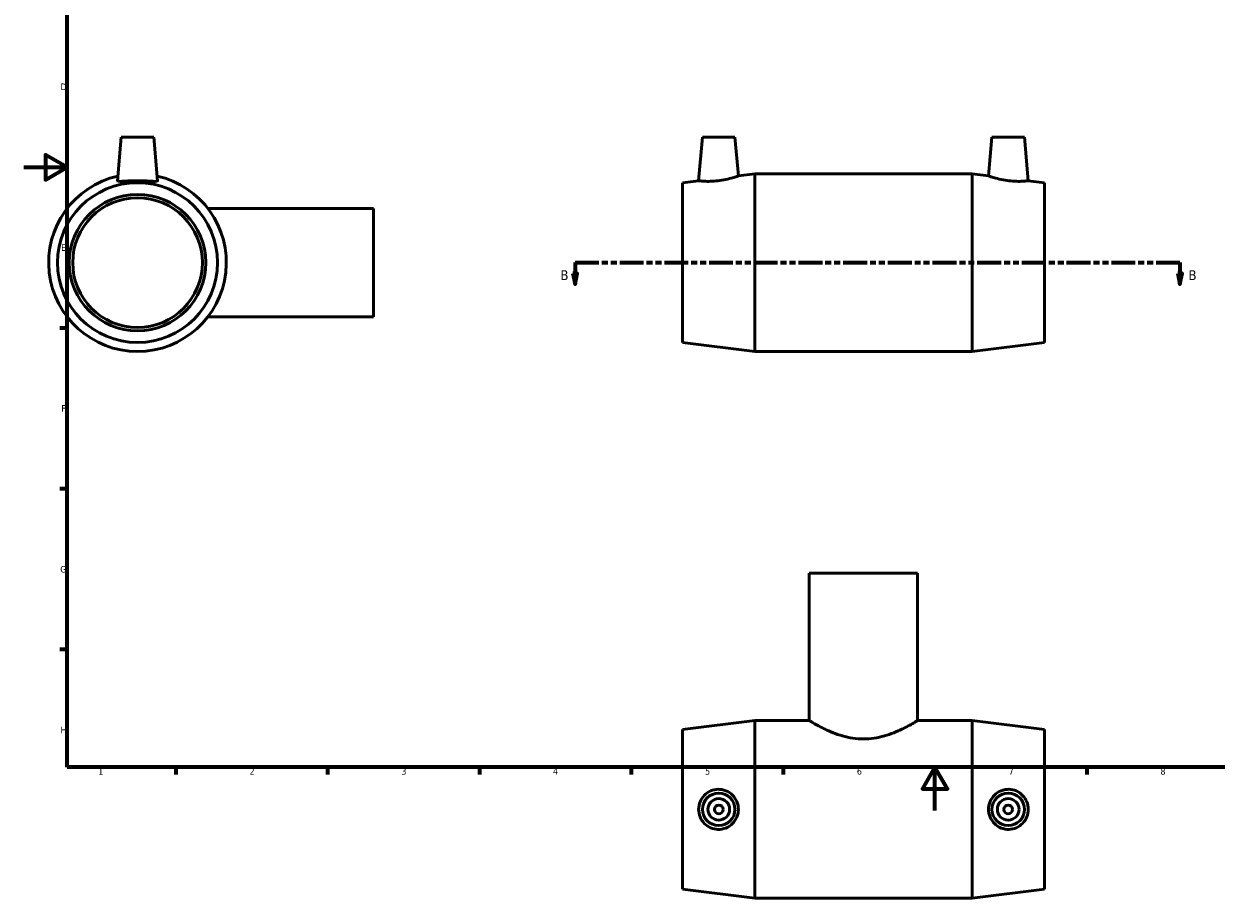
# Model space of a CAD drawing. Header units: millimetres. Extents: x 0 to 894, y -40 to 767.
# Tile 1 of 3: x 0 to 550, y -40 to 363. Entities that reach past the tile are written whole.
import ezdxf

# ---------------------------------------------------------------- set-up
doc = ezdxf.new("R2010")
doc.units = ezdxf.units.MM
doc.linetypes.add('DOUBLE_DASH_CHAIN', pattern=[1.2403, 0.6614, -0.0827, 0.1654, -0.0827, 0.1654, -0.0827])
for name, color, linetype, lineweight in [('Border (ANSI)', 7, 'Continuous', 70), ('Section Line (ANSI)', 7, 'DOUBLE_DASH_CHAIN', 70), ('Visible (ANSI)', 7, 'Continuous', 50)]:
    doc.layers.add(name, color=color, linetype=linetype, lineweight=lineweight)
doc.styles.add('Label Text (ANSI)', font='tahoma.ttf')
doc.styles.add('Note Text (ANSI)', font='tahoma.ttf')

# ---------------------------------------------------------------- blocks, each defined once
blk = doc.blocks.new('Borders Default Border')
at = {"layer": 'Border (ANSI)'}
for p, q in [((20, 222.75), (16.55, 222.75)), ((20, 148.5), (16.55, 148.5)), ((20, 74.25), (16.55, 74.25)), ((70.08, 20), (70.08, 16.55)), ((140.17, 20), (140.17, 16.55)), ((210.25, 20), (210.25, 16.55)), ((280.33, 20), (280.33, 16.55)), ((350.42, 20), (350.42, 16.55)), ((490.58, 20), (490.58, 16.55))]:
    blk.add_line(p, q, dxfattribs=at)
at = {"layer": 'Border (ANSI)', "flags": 128}
for points in [[(20, 20), (20, 574), (821, 574), (821, 20), (20, 20)], [(0, 297), (20, 297), (10, 302.77), (10, 291.23), (20, 297)], [(420.5, 0), (420.5, 20), (414.73, 10), (426.27, 10), (420.5, 20)]]:
    blk.add_lwpolyline(points, dxfattribs=at)
at = {"layer": 'Border (ANSI)', "color": 230, "true_color": 0xff0080, "char_height": 3.05, "attachment_point": 7, "style": 'Note Text (ANSI)'}
for s, insert in [('D', (16.96, 332.6)), ('E', (17.21, 258.35)), ('F', (17.29, 184.1)), ('G', (16.81, 109.79)), ('H', (16.97, 35.6)), ('1', (34.35, 16.55)), ('2', (104.2, 16.55)), ('3', (174.26, 16.49)), ('4', (244.23, 16.55)), ('5', (314.48, 16.49)), ('6', (384.49, 16.49)), ('7', (454.6, 16.55)), ('8', (524.63, 16.48))]:
    blk.add_mtext(s, dxfattribs=dict(at, insert=insert))
blk = doc.blocks.new('2dTransSection0')
at = {"layer": 'Section Line (ANSI)', "linetype": 'Continuous'}
for p, q in [((253.41, 247.93), (254.41, 242.93)), ((255.41, 247.93), (253.41, 247.93)), ((254.41, 252.93), (265.44, 252.93)), ((254.41, 252.93), (254.41, 247.93)), ((254.41, 247.93), (254.41, 242.93)), ((254.41, 242.93), (255.41, 247.93)), ((522.57, 252.93), (533.6, 252.93)), ((532.6, 247.93), (533.6, 242.93)), ((534.6, 247.93), (532.6, 247.93)), ((533.6, 252.93), (533.6, 247.93)), ((533.6, 247.93), (533.6, 242.93)), ((533.6, 242.93), (534.6, 247.93))]:
    blk.add_line(p, q, dxfattribs=at)
at = {"layer": 'Section Line (ANSI)', "linetype": 'DOUBLE_DASH_CHAIN', "ltscale": 16.631172}
blk.add_line((254.41, 252.93), (533.6, 252.93), dxfattribs=at)
at = {"layer": 'Section Line (ANSI)', "linetype": 'Continuous', "flags": 128}
for points in [[(253.41, 247.93), (254.41, 242.93), (255.41, 247.93), (253.41, 247.93)], [(532.6, 247.93), (533.6, 242.93), (534.6, 247.93), (532.6, 247.93)]]:
    blk.add_lwpolyline(points, dxfattribs=at)
at = {"layer": 'Section Line (ANSI)'}
for points in [[(253.41, 247.93), (254.41, 242.93), (255.41, 247.93), (253.41, 247.93)], [(532.6, 247.93), (533.6, 242.93), (534.6, 247.93), (532.6, 247.93)]]:
    blk.add_solid(points, dxfattribs=at)
at = {"layer": 'Section Line (ANSI)', "char_height": 4.57, "attachment_point": 7, "style": 'Label Text (ANSI)'}
for insert in [(247.66, 244.86), (537.55, 244.86)]:
    blk.add_mtext('B', dxfattribs=dict(at, insert=insert))

msp = doc.modelspace()

# ---------------------------------------------------------------- linework, layer by layer
at = {"layer": 'Visible (ANSI)'}
for p, q in [((44.959, 310.927), (43.194, 290.76)), ((59.959, 310.927), (44.959, 310.927)), ((59.959, 310.927), (61.723, 290.76)), ((313.231, 310.927), (311.465, 290.74)), ((313.231, 310.927), (328.231, 310.927)), ((328.231, 310.927), (329.8, 292.991)), ((446.831, 310.927), (445.262, 292.991)), ((461.831, 310.927), (446.831, 310.927)), ((461.831, 310.927), (463.597, 290.74)), ((329.8, 292.991), (337.431, 293.927)), ((337.431, 211.927), (337.431, 293.927)), ((337.431, 293.927), (437.631, 293.927)), ((437.631, 211.927), (437.631, 293.927)), ((445.262, 292.991), (437.631, 293.927)), ((304.031, 289.827), (311.465, 290.74)), ((304.031, 216.027), (304.031, 289.827)), ((471.031, 289.827), (463.597, 290.74)), ((471.031, 216.027), (471.031, 289.827)), ((161.459, 277.927), (84.955, 277.927)), ((161.459, 227.927), (161.459, 277.927)), ((161.459, 227.927), (84.955, 227.927)), ((304.031, 216.027), (337.431, 211.927)), ((471.031, 216.027), (437.631, 211.927)), ((337.431, 211.927), (437.631, 211.927)), ((412.531, 109.529), (362.531, 109.529)), ((362.531, 109.529), (362.531, 41.529)), ((412.531, 109.529), (412.531, 41.529)), ((304.031, 37.429), (337.431, 41.529)), ((337.431, -40.471), (337.431, 41.529)), ((337.431, 41.529), (362.531, 41.529)), ((412.531, 41.529), (437.631, 41.529)), ((437.631, -40.471), (437.631, 41.529)), ((471.031, 37.429), (437.631, 41.529)), ((304.031, -36.371), (304.031, 37.429)), ((471.031, -36.371), (471.031, 37.429)), ((304.031, -36.371), (337.431, -40.471)), ((471.031, -36.371), (437.631, -40.471)), ((337.431, -40.471), (437.631, -40.471))]:
    msp.add_line(p, q, dxfattribs=at)
for centre, radius in [((52.459, 252.927), 36.9), ((52.459, 252.927), 31.5), ((52.459, 252.927), 29.925), ((320.731, 0.529), 7.5), ((320.731, 0.529), 5), ((454.331, 0.529), 7.5), ((454.331, 0.529), 5), ((320.731, 0.529), 2), ((454.331, 0.529), 2)]:
    msp.add_circle(centre, radius, dxfattribs=at)
msp.add_arc((52.459, 252.927), 41, 102.78971, 77.21029, dxfattribs=at)
for points, knots in [([(329.8, 292.991), (329.8, 292.991), (329.562, 292.904), (328.607, 292.579), (327.89, 292.344), (326.231, 291.859), (325.169, 291.576), (322.836, 291.073), (321.564, 290.857), (320.364, 290.714)], [4.1634217, 4.1634217, 4.1634217, 4.1634217, 4.5184687, 4.5184687, 4.8735157, 4.8735157, 5.2362274, 5.2362274, 5.598939, 5.598939, 5.598939, 5.598939]), ([(454.699, 290.714), (453.498, 290.857), (452.226, 291.073), (449.893, 291.576), (448.832, 291.859), (447.172, 292.344), (446.456, 292.579), (445.5, 292.904), (445.262, 292.991), (445.262, 292.991)], [0, 0, 0, 0, 0.3627117, 0.3627117, 0.7254233, 0.7254233, 1.0804703, 1.0804703, 1.4355173, 1.4355173, 1.4355173, 1.4355173]), ([(61.723, 290.76), (61.724, 290.744), (61.723, 290.728), (61.687, 290.58), (61.429, 290.494), (60.452, 290.438), (59.734, 290.465), (58.097, 290.55), (57.065, 290.614), (54.816, 290.71), (53.599, 290.74), (51.319, 290.74), (50.101, 290.71), (47.852, 290.614), (46.821, 290.55), (45.183, 290.465), (44.465, 290.438), (43.488, 290.494), (43.23, 290.58), (43.197, 290.714)], [2.8342378, 2.8342378, 2.8342378, 2.8342378, 2.8710346, 2.8710346, 3.2109988, 3.2109988, 3.5509629, 3.5509629, 3.8929749, 3.8929749, 4.2349868, 4.2349868, 4.5769988, 4.5769988, 4.9190107, 4.9190107, 5.2589749, 5.2589749, 5.598939, 5.598939, 5.598939, 5.598939]), ([(320.364, 290.714), (319.239, 290.58), (318.04, 290.494), (315.843, 290.438), (314.844, 290.465), (313.269, 290.55), (312.588, 290.614), (311.686, 290.71), (311.465, 290.74), (311.465, 290.74)], [0, 0, 0, 0, 0.3399642, 0.3399642, 0.6799283, 0.6799283, 1.0219403, 1.0219403, 1.3639522, 1.3639522, 1.3639522, 1.3639522]), ([(463.597, 290.74), (463.597, 290.74), (463.377, 290.71), (462.474, 290.614), (461.793, 290.55), (460.219, 290.465), (459.22, 290.438), (457.022, 290.494), (455.823, 290.58), (454.699, 290.714)], [4.2349868, 4.2349868, 4.2349868, 4.2349868, 4.5769988, 4.5769988, 4.9190107, 4.9190107, 5.2589749, 5.2589749, 5.598939, 5.598939, 5.598939, 5.598939]), ([(412.531, 41.529), (412.531, 41.529), (412.372, 41.431), (411.717, 41.037), (411.222, 40.741), (409.932, 39.994), (409.135, 39.544), (407.315, 38.566), (406.291, 38.039), (404.119, 37.001), (402.889, 36.45), (400.205, 35.387), (398.75, 34.876), (395.692, 34.002), (394.085, 33.64), (390.819, 33.151), (389.158, 33.025), (385.904, 33.025), (384.244, 33.151), (380.977, 33.64), (379.37, 34.002), (376.312, 34.876), (374.858, 35.387), (372.173, 36.45), (370.943, 37.001), (368.771, 38.039), (367.747, 38.566), (365.927, 39.544), (365.131, 39.994), (363.84, 40.741), (363.345, 41.037), (362.69, 41.431), (362.531, 41.529), (362.531, 41.529)], [3.8910249, 3.8910249, 3.8910249, 3.8910249, 4.375698, 4.375698, 4.8603711, 4.8603711, 5.3450442, 5.3450442, 5.8297173, 5.8297173, 6.3178005, 6.3178005, 6.8058836, 6.8058836, 7.2939667, 7.2939667, 7.7820499, 7.7820499, 8.270133, 8.270133, 8.7582161, 8.7582161, 9.2462993, 9.2462993, 9.7343824, 9.7343824, 10.2190555, 10.2190555, 10.7037286, 10.7037286, 11.1884017, 11.1884017, 11.6730748, 11.6730748, 11.6730748, 11.6730748]), ([(320.364, -8.732), (319.239, -8.7), (318.04, -8.442), (315.843, -7.465), (314.844, -6.747), (313.269, -5.109), (312.588, -4.078), (311.686, -1.829), (311.465, -0.611), (311.465, 1.669), (311.686, 2.887), (312.588, 5.135), (313.269, 6.167), (314.844, 7.804), (315.843, 8.523), (318.04, 9.499), (319.239, 9.757), (321.564, 9.825), (322.836, 9.61), (325.169, 8.677), (326.231, 7.959), (327.89, 6.305), (328.607, 5.264), (329.562, 2.968), (329.8, 1.712), (329.8, -0.655), (329.562, -1.911), (328.607, -4.207), (327.89, -5.248), (326.231, -6.902), (325.169, -7.619), (322.836, -8.552), (321.564, -8.767), (320.364, -8.732)], [0, 0, 0, 0, 0.3399642, 0.3399642, 0.6799283, 0.6799283, 1.0219403, 1.0219403, 1.3639522, 1.3639522, 1.7059642, 1.7059642, 2.0479761, 2.0479761, 2.3879403, 2.3879403, 2.7279044, 2.7279044, 3.0906161, 3.0906161, 3.4533277, 3.4533277, 3.8083747, 3.8083747, 4.1634217, 4.1634217, 4.5184687, 4.5184687, 4.8735157, 4.8735157, 5.2362274, 5.2362274, 5.598939, 5.598939, 5.598939, 5.598939]), ([(454.699, -8.732), (453.498, -8.767), (452.226, -8.552), (449.893, -7.619), (448.832, -6.902), (447.172, -5.248), (446.456, -4.207), (445.5, -1.911), (445.262, -0.655), (445.262, 1.712), (445.5, 2.968), (446.456, 5.264), (447.172, 6.305), (448.832, 7.959), (449.893, 8.677), (452.226, 9.61), (453.498, 9.825), (455.823, 9.757), (457.022, 9.499), (459.22, 8.523), (460.219, 7.804), (461.793, 6.167), (462.474, 5.135), (463.377, 2.887), (463.597, 1.669), (463.597, -0.611), (463.377, -1.829), (462.474, -4.078), (461.793, -5.109), (460.219, -6.747), (459.22, -7.465), (457.022, -8.442), (455.823, -8.7), (454.699, -8.732)], [0, 0, 0, 0, 0.3627117, 0.3627117, 0.7254233, 0.7254233, 1.0804703, 1.0804703, 1.4355173, 1.4355173, 1.7905643, 1.7905643, 2.1456113, 2.1456113, 2.5083229, 2.5083229, 2.8710346, 2.8710346, 3.2109988, 3.2109988, 3.5509629, 3.5509629, 3.8929749, 3.8929749, 4.2349868, 4.2349868, 4.5769988, 4.5769988, 4.9190107, 4.9190107, 5.2589749, 5.2589749, 5.598939, 5.598939, 5.598939, 5.598939])]:
    msp.add_open_spline(points, degree=3, knots=knots, dxfattribs=at)
msp.add_open_spline([(43.197, 290.714), (43.194, 290.728), (43.193, 290.744), (43.194, 290.76)], degree=3, dxfattribs=at)

# ---------------------------------------------------------------- block references
msp.add_blockref('Borders Default Border', (0, 0))
at = {"layer": 'Section Line (ANSI)'}
msp.add_blockref('2dTransSection0', (0, 0), dxfattribs=at)

doc.saveas('drawing.dxf')
